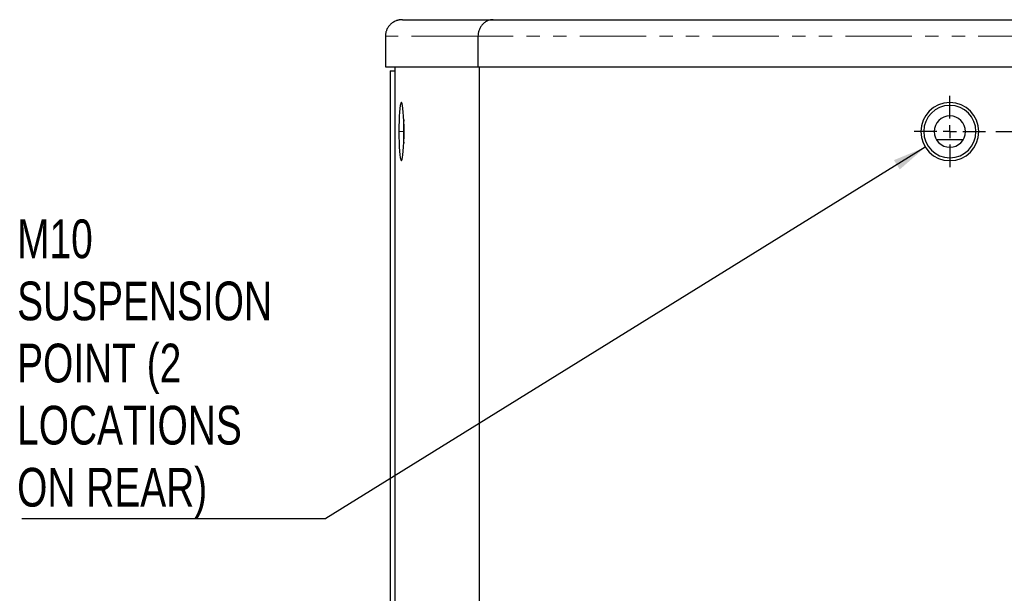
# Model space of a CAD drawing. Header units: millimetres. Extents: x 0 to 841, y 0 to 594.
# Tile 19 of 24: x 614 to 709, y 324 to 379. Entities that reach past the tile are written whole.
import ezdxf

# ---------------------------------------------------------------- set-up
doc = ezdxf.new("R2010")
doc.units = ezdxf.units.MM
doc.linetypes.add('PHANTOM', pattern=[12.7, 6.35, -1.27, 1.27, -1.27, 1.27, -1.27])
doc.layers.add('SLD-0', color=7, linetype='Continuous')
doc.styles.add('SLDTEXTSTYLE0', font='TXT', dxfattribs={"width": 0.75})
doc.dimstyles.new('SLDDIMSTYLE0', dxfattribs={"dimtxt": 3.704167, "dimasz": 3.2, "dimexe": 0, "dimexo": 0.0625, "dimgap": 0.926042, "dimtad": 0, "dimtih": 1, "dimtoh": 1, "dimdec": 1, "dimlfac": 4, "dimrnd": 1e-09, "dimzin": 12, "dimdsep": 46, "dimtxsty": 'SLDTEXTSTYLE0', "dimsah": 1, "dimcen": 0.09, "dimadec": 0, "dimazin": 3, "dimtfac": 1, "dimtdec": 1, "dimtofl": 0, "dimtmove": 0, "dimatfit": 3, "dimfxl": 1, "dimfrac": 2, "dimtolj": 1, "dimtzin": 12, "dimarcsym": 0})
doc.dimstyles.new('SLDDIMSTYLE1', dxfattribs={"dimtxt": 0.18, "dimasz": 3.2, "dimexe": 0, "dimexo": 0.0625, "dimgap": 0, "dimtad": 0, "dimtih": 1, "dimtoh": 1, "dimdec": 0, "dimrnd": 1e-09, "dimzin": 0, "dimdsep": 46, "dimtxsty": 'Standard', "dimsah": 1, "dimcen": 0.09, "dimadec": 0, "dimazin": 0, "dimtfac": 3.2, "dimtdec": 0, "dimtofl": 0, "dimtmove": 0, "dimatfit": 3, "dimfxl": 1, "dimfrac": 2, "dimtolj": 1, "dimtzin": 0, "dimarcsym": 0})

# ---------------------------------------------------------------- blocks, each defined once
blk = doc.blocks.new('_D_23')
at = {"layer": 'SLD-0', "transparency": 16777216}
for p, q in [((707.76, 367.969), (780.356, 367.969)), ((779.356, 367.969), (779.356, 297.256)), ((773.199, 296.504), (772.073, 296.504)), ((772.073, 296.504), (772.073, 290.619)), ((785.512, 296.504), (786.639, 296.504)), ((786.639, 296.504), (786.639, 290.619)), ((772.073, 290.619), (773.199, 290.619)), ((786.639, 290.619), (785.512, 290.619)), ((779.356, 218.444), (779.356, 284.929)), ((707.76, 218.444), (780.356, 218.444))]:
    blk.add_line(p, q, dxfattribs=at)
for points in [[(779.356, 367.969), (778.806, 364.769), (779.906, 364.769)], [(779.356, 218.444), (779.906, 221.644), (778.806, 221.644)]]:
    blk.add_solid(points, dxfattribs=at)
at = {"layer": 'SLD-0', "transparency": 16777216, "char_height": 3.7042, "attachment_point": 1, "style": 'SLDTEXTSTYLE0'}
for s, insert in [('23.55', (773.199, 295.394)), ('598.1', (773.199, 289.704))]:
    blk.add_mtext(s, dxfattribs=dict(at, insert=insert))
blk = doc.blocks.new('SW_NOTE_0_13')
at = {"layer": 'SLD-0', "color": 0}
blk.add_line((-29.03, 0), (0, 0), dxfattribs=at)
at = {"layer": 'SLD-0', "color": 0, "char_height": 3.7042, "attachment_point": 1, "style": 'SLDTEXTSTYLE0'}
for s, insert in [('M10', (-29.488, 28.584)), ('SUSPENSION', (-29.488, 22.645)), ('POINT (2', (-29.488, 16.706)), ('LOCATIONS', (-29.488, 10.767)), ('ON REAR)', (-29.488, 4.829))]:
    blk.add_mtext(s, dxfattribs=dict(at, insert=insert))
blk = doc.blocks.new('SW_CENTERMARKSYMBOL_6')
at = {"layer": 'SLD-0', "color": 0}
for p, q in [((0, 1.25), (0, 3.40375)), ((-1.25, 0), (-3.40375, 0)), ((0, 0), (-0.625, 0)), ((0, 0), (0, 0.625)), ((0, 0), (0, -0.625)), ((0, 0), (0.625, 0)), ((1.25, 0), (3.40375, 0)), ((0, -1.25), (0, -3.40375))]:
    blk.add_line(p, q, dxfattribs=at)

msp = doc.modelspace()

# ---------------------------------------------------------------- linework, layer by layer
at = {"color": 7, "linetype": 'Continuous', "lineweight": 25}
for p, q in [((650.715566, 378.638037), (650.56268, 378.581016)), ((651.031936, 378.668637), (659.716258, 378.668637)), ((659.716258, 378.668637), (711.851268, 378.668637)), ((649.406827, 377.081137), (649.406827, 374.168637)), ((658.261582, 377.081137), (658.261582, 374.168637)), ((649.410252, 374.168637), (649.406827, 374.168637)), ((649.410252, 374.168637), (658.261582, 374.168637)), ((649.883808, 373.787637), (649.883808, 212.624637)), ((649.883808, 373.787637), (649.887138, 373.787637)), ((649.887138, 373.787637), (650.34258, 373.787637)), ((650.34258, 212.243637), (650.34258, 374.168637)), ((658.261582, 374.168637), (712.429082, 374.168637)), ((658.373546, 374.168637), (658.373546, 212.243637)), ((702.064742, 367.206137), (704.648223, 367.206137))]:
    msp.add_line(p, q, dxfattribs=at)
at = {"color": 8, "linetype": 'PHANTOM', "lineweight": 18}
for p, q in [((649.410252, 377.081137), (649.406827, 377.081137)), ((658.261582, 377.081137), (649.410252, 377.081137)), ((649.410252, 377.081137), (649.410252, 374.168637)), ((712.429082, 377.081137), (658.261582, 377.081137)), ((649.887138, 373.787637), (649.887138, 212.624637)), ((651.142689, 367.968637), (650.699382, 367.968637)), ((651.18375, 367.968637), (651.166984, 367.968637)), ((701.856483, 367.968637), (700.856483, 367.968637)), ((704.856483, 367.968637), (705.856483, 367.968637))]:
    msp.add_line(p, q, dxfattribs=at)
at = {"color": 7, "linetype": 'Continuous', "lineweight": 25, "flags": 128}
for points in [[(651.18375, 367.968637), (651.179627, 368.479231), (651.167396, 368.972437), (651.147475, 369.43146), (651.120542, 369.840668), (651.087515, 370.186127), (651.049517, 370.456072), (651.007843, 370.64131), (650.963912, 370.735533), (650.91922, 370.735533), (650.875289, 370.64131), (650.833616, 370.456072), (650.795618, 370.186127), (650.76259, 369.840668), (650.735657, 369.43146), (650.715736, 368.972437), (650.703506, 368.479231), (650.699382, 367.968637)], [(650.699382, 367.968637), (650.703506, 367.458043), (650.715736, 366.964836), (650.735657, 366.505813), (650.76259, 366.096605), (650.795618, 365.751146), (650.833616, 365.481202), (650.875289, 365.295964), (650.91922, 365.20174), (650.963912, 365.20174), (651.007843, 365.295964), (651.049517, 365.481202), (651.087515, 365.751146), (651.120542, 366.096605), (651.147475, 366.505813), (651.167396, 366.964836), (651.179627, 367.458043), (651.18375, 367.968637)], [(651.175826, 368.673622), (651.17117, 368.456363), (651.166984, 367.968637)], [(651.166984, 367.968637), (651.17117, 367.480911), (651.175826, 367.263651)]]:
    msp.add_lwpolyline(points, dxfattribs=at)
at = {"color": 7, "linetype": 'Continuous', "lineweight": 25}
for centre, radius, start, end in [((703.356483, 367.968637), 2.77875, 0, 180), ((703.356483, 367.968637), 2.5, 0, 180), ((680.175134, 367.996307), 29.032458, 177.84442752, 180.05460664), ((703.356483, 367.968637), 1.5, 0, 180), ((680.175134, 367.940967), 29.032458, 179.94539336, 182.15557248), ((703.356483, 367.968637), 2.77875, 180, 0), ((703.356483, 367.968637), 2.5, 180, 0), ((703.356483, 367.968637), 1.5, 180, 0)]:
    msp.add_arc(centre, radius, start, end, dxfattribs=at)
for points, knots in [([(651.031936, 378.668637), (651.009818, 378.668382), (650.966521, 378.667883), (650.903075, 378.663978), (650.842613, 378.658144), (650.78519, 378.650475), (650.730836, 378.641326), (650.679566, 378.630971), (650.631378, 378.619685), (650.586259, 378.607721), (650.544182, 378.595318), (650.505115, 378.5827), (650.469015, 378.570072), (650.338189, 378.520995), (650.131409, 378.414693), (649.872703, 378.206555), (649.666348, 377.957779), (649.544965, 377.72803), (649.481701, 377.552299), (649.449689, 377.436061), (649.427026, 377.318365), (649.41287, 377.199892), (649.411123, 377.120652), (649.410252, 377.081137)], [0, 0, 0, 0, 0.026597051, 0.052064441, 0.076402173, 0.099610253, 0.121688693, 0.14263751, 0.162456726, 0.181146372, 0.198706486, 0.215137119, 0.230438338, 0.244610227, 0.382810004, 0.506495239, 0.638757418, 0.764284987, 0.812009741, 0.859422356, 0.906543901, 0.953395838, 1, 1, 1, 1]), ([(650.267706, 378.471001), (650.245389, 378.465954), (650.219155, 378.460022), (650.199416, 378.442927), (650.196468, 378.440374)], [0, 0, 0, 0, 0.850676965, 1, 1, 1, 1]), ([(659.716258, 378.668637), (659.63054, 378.668637), (659.541617, 378.660321), (659.361504, 378.623947), (659.270332, 378.595857), (659.091266, 378.518494), (659.003408, 378.469202), (658.837082, 378.350532), (658.758658, 378.281163), (658.616636, 378.126174), (658.553071, 378.040589), (658.444331, 377.859076), (658.399163, 377.763195), (658.328272, 377.567779), (658.302533, 377.468283), (658.269202, 377.271724), (658.261582, 377.174681), (658.261582, 377.081137)], [0, 0, 0, 0, 0.125, 0.125, 0.25, 0.25, 0.375, 0.375, 0.5, 0.5, 0.625, 0.625, 0.75, 0.75, 0.875, 0.875, 1, 1, 1, 1])]:
    msp.add_open_spline(points, degree=3, knots=knots, dxfattribs=at)

# ---------------------------------------------------------------- block references
at = {"layer": 'SLD-0'}
for name, p in [('SW_CENTERMARKSYMBOL_6', (703.356483, 367.968637)), ('SW_NOTE_0_13', (643.707126, 330.982334))]:
    msp.add_blockref(name, p, dxfattribs=at)

# ---------------------------------------------------------------- dimensions: what is measured, and where the dimension line sits
dim = msp.add_linear_dim(base=(779.355657, 218.443637), p1=(706.760233, 367.968637), p2=(706.760233, 218.443637), angle=90, dimstyle='SLDDIMSTYLE0', dxfattribs=at)
dim.commit()
dim.dimension.update_dxf_attribs({"geometry": '_D_23', "text_midpoint": (779.355657, 291.092183), "dimtype": 160})

# ---------------------------------------------------------------- leaders
msp.add_leader([(701.012502, 366.476255), (643.707126, 330.982334)], dimstyle='SLDDIMSTYLE1', dxfattribs=at)

doc.saveas('drawing.dxf')
